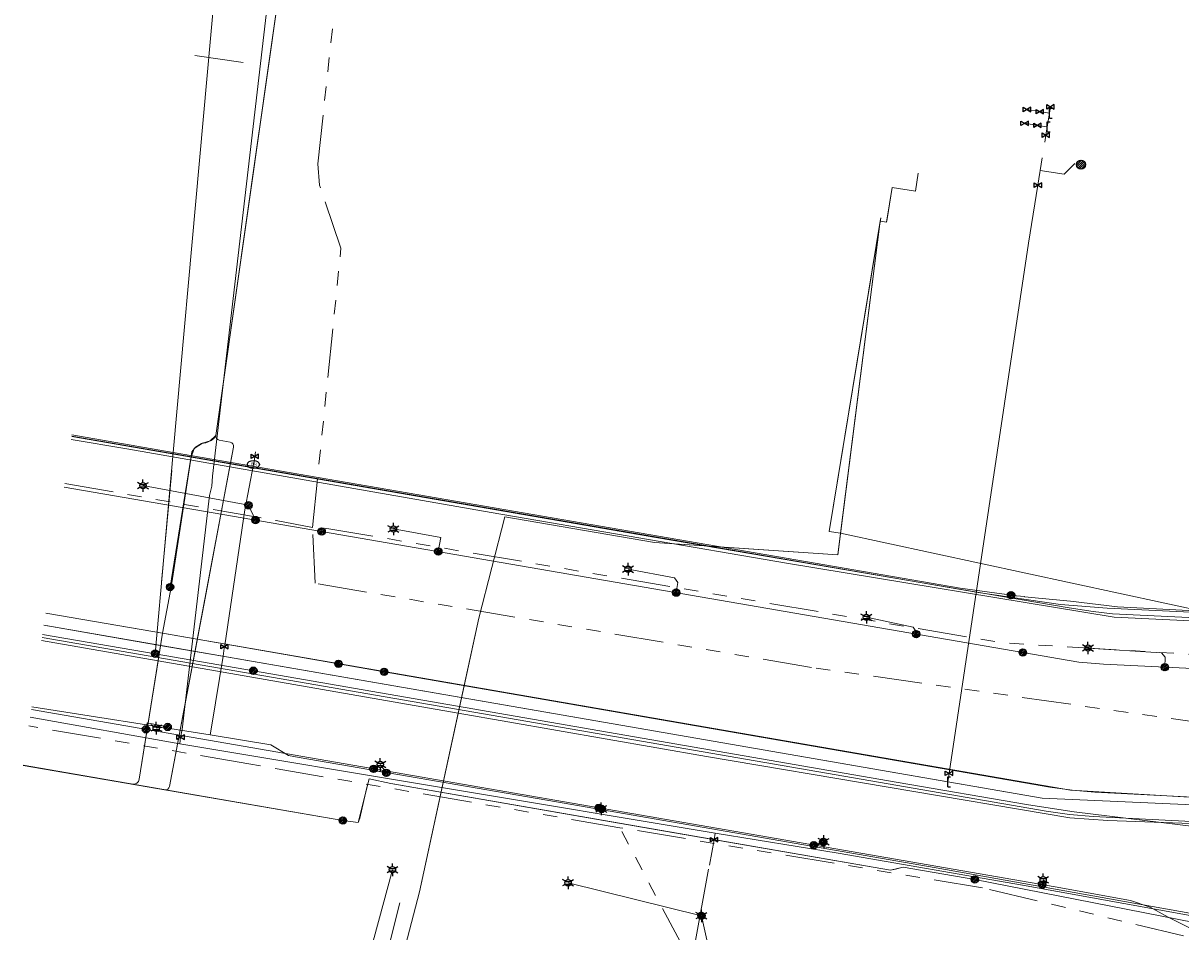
# Model space of a CAD drawing. Header units: metres. Extents: x 197355 to 199157, y 355772 to 356286.
# Tile 237 of 256: x 198553 to 198695, y 356009 to 356121. Entities that reach past the tile are written whole.
import ezdxf
from ezdxf.enums import TextEntityAlignment as Align
from ezdxf.lldxf.tags import DXFTag

# ---------------------------------------------------------------- set-up
doc = ezdxf.new("R2010")
doc.units = ezdxf.units.M
doc.linetypes.add('RI-GWA', pattern=[18.45, 6, -1.8, 1.75, -1.8, 1.75, -1.8, 1.75, -1.8])
for name, color, linetype, lineweight in [('B-WE-KL-DATA_ENEXISNETBEHEERB.V.-G', 90, 'KL-DATA-N', 18), ('B-WE-KL-DATA_HULPSTUK_EUROFIBERNEDERLANDB.V.-S', 98, 'Continuous', 25), ('B-WE-KL-DATA_HULPSTUK_KPNB.V.-S', 90, 'Continuous', 25), ('B-WE-KL-DATA_KABELBUNDEL_KPNB.V.-G', 90, 'Continuous', 18), ('B-WE-KL-DATA_KABELBUNDEL_ZIGGOB.V.-G', 94, 'Continuous', 18), ('B-WE-KL-DATA_TELECOM_EUROFIBERNEDERLANDB.V.-G', 98, 'KL-TELECOM-ALGEMEEN-N', 18), ('B-WE-KL-DATA_TELECOM_TMOBILENETHERLANDSB.V.-G', 128, 'KL-TELECOM-ALGEMEEN-N', 18), ('B-WE-KL-DATA_TELECOM_ZIGGOB.V.-G', 94, 'KL-TELECOM-ALGEMEEN-N', 18), ('B-WE-KL-DATA_ZIGGOB.V.-G', 94, 'KL-DATA-N', 18), ('B-WE-KL-ET_LS_ENEXISNETBEHEERB.V.-G', 190, 'KL-LS-N', 18), ('B-WE-KL-ET_LS_HULPSTUK_ENEXISNETBEHEERB.V.-G', 190, 'Continuous', 18), ('B-WE-KL-ET_LS_HULPSTUK_ENEXISNETBEHEERB.V.-S', 190, 'Continuous', 25), ('B-WE-KL-ET_LS_KABELBUNDEL_ENEXISNETBEHEERB.V.-G', 190, 'KL-BUNDEL-N', 18), ('B-WE-KL-ET_MS_ENEXISNETBEHEERB.V.-G', 130, 'KL-MS-N', 18), ('B-WE-KL-ET_MS_HULPSTUK_MOF_ENEXISNETBEHEERB.V.-S', 130, 'Continuous', 25), ('B-WE-KL-GAS_HD_ENEXISNETBEHEERB.V.-G', 30, 'KL-GAS-HD-N', 18), ('B-WE-KL-GAS_HULPSTUK_ENEXISNETBEHEERB.V.-S', 30, 'Continuous', 25), ('B-WE-KL-GAS_LD_ENEXISNETBEHEERB.V.-G', 50, 'KL-GAS-LD-N', 18), ('B-WE-KL-WATER_HULPSTUK_NVWATERLEIDINGMAATSCHAPPIJLIMBURG-S', 170, 'Continuous', 25), ('B-WE-KL-WATER_TRANSPORTLEIDING_NVWATERLEIDINGMAATSCHAPPIJLIMBURG-G', 170, 'KL-WATER-TR-N', 18), ('B-WE-RI-GWA_GEMEENTEROERMOND-G', 30, 'RI-GWA', 18)]:
    doc.layers.add(name, color=color, linetype=linetype, lineweight=lineweight)
doc.styles.add('NLCS-ISO', font='NLCS-ISO.ttf')
doc.styles.get("Standard").update_dxf_attribs({"font": 'isocp.shx'})
doc.linetypes.add('KL-BUNDEL-N', pattern='A,28,-5,[103,NLCS.SHX,S=1.25,R=0,X=0,Y=0],-5,[103,NLCS.SHX,S=1.25,R=0,X=0,Y=0],-5,[103,NLCS.SHX,S=1.25,R=0,X=0,Y=0],-5,[103,NLCS.SHX,S=1.25,R=0,X=0,Y=0],-5', length=53)
tags = doc.linetypes.add('KL-DATA-N', pattern='A,4,-1,[101,NLCS.SHX,S=0.5,R=0,X=0,Y=0],-1,4,-1,["D",Standard,S=1,R=0,X=-0.25,Y=-0.5],-1.5', length=12.5).pattern_tags.tags
tags[18] = DXFTag(74, 10)
tags = doc.linetypes.add('KL-GAS-HD-N', pattern='A,4,-1,[69,NLCS.SHX,S=0.5,R=0,X=0,Y=0],-1,4,-1,["H",Standard,S=1,R=0,X=0,Y=-0.5],-2', length=13).pattern_tags.tags
tags[18] = DXFTag(74, 10)
tags = doc.linetypes.add('KL-GAS-LD-N', pattern='A,4,-1,[69,NLCS.SHX,S=0.5,R=0,X=0,Y=0],-1,4,-1,["L",Standard,S=1,R=0,X=0.25,Y=-0.5],-2', length=13).pattern_tags.tags
tags[18] = DXFTag(74, 10)
tags = doc.linetypes.add('KL-LS-N', pattern='A,4,-1,[103,NLCS.SHX,S=0.75,R=0,X=0,Y=0],-1,4,-1,["L",Standard,S=1,R=0,X=0,Y=-0.5],-2', length=13).pattern_tags.tags
tags[18] = DXFTag(74, 10)
tags = doc.linetypes.add('KL-MS-N', pattern='A,4,-1,[103,NLCS.SHX,S=0.75,R=0,X=0,Y=0],-1,4,-1,["M",Standard,S=1,R=0,X=0,Y=-0.5],-2', length=13).pattern_tags.tags
tags[18] = DXFTag(74, 10)
doc.linetypes.add('KL-TELECOM-ALGEMEEN-N', pattern='A,7,-1,[101,NLCS.SHX,S=0.5,R=0,X=0,Y=0],-1', length=9)
doc.linetypes.add('KL-WATER-TR-N', pattern='A,7,-0.5,[168,NLCS.SHX,S=0.75,R=0,X=0.75,Y=0],-2,[168,NLCS.SHX,S=0.75,R=0,X=0.75,Y=0],-2', length=11.5)

# ---------------------------------------------------------------- blocks, each defined once
blk = doc.blocks.new('SKL-ET_HULP_MOF-SO')
h = blk.add_hatch()
h.set_pattern_fill('ANSI31', color=256, scale=6, style=0)
h.set_pattern_definition([(45, (-2.25, -126.982), (-0.53033, 0.53033), [])])
edge = h.paths.add_edge_path()
edge.add_arc((0, 0), 2.25, 0, 360)
at = {"linetype": 'Continuous'}
blk.add_circle((0, 0), 2.25, dxfattribs=at)
blk = doc.blocks.new('SKL-WTB_HULP_EINDKAP-SO')
for p, q in [((0, -0.62), (0, 0.62)), ((0, 0.62), (0.35, 0.62)), ((0, -0.62), (0.35, -0.62))]:
    blk.add_line(p, q)
blk = doc.blocks.new('SKL-WTB_HULP_AFSLUITER-SO')
for p, q in [((2.3, 1.37), (-2.3, -1.37)), ((-2.3, 1.37), (2.3, -1.37)), ((2.3, -1.37), (2.3, 1.37))]:
    blk.add_line(p, q)
at = {"ltscale": 0.1}
blk.add_line((-2.3, -1.37), (-2.3, 1.37), dxfattribs=at)
blk = doc.blocks.new('B-SIE-WEG_LICHTMAST-SO')
at = {"ltscale": 0.1}
for p, q in [((-0.33, 0.19), (-0.67, 0.39)), ((0, 0.39), (0, 0.77)), ((0.33, 0.19), (0.67, 0.39)), ((-0.33, -0.19), (-0.67, -0.39)), ((0, -0.39), (0, -0.77)), ((0.33, -0.19), (0.67, -0.39))]:
    blk.add_line(p, q, dxfattribs=at)
at = {"flags": 128}
for points in [[(-0.35, 0.15), (0.35, 0.15)], [(-0.35, -0.15), (0.35, -0.15)]]:
    blk.add_lwpolyline(points, dxfattribs=at)
at = {"ltscale": 0.1}
blk.add_circle((0, 0), 0.386, dxfattribs=at)
at = {"style": 'NLCS-ISO'}
blk.add_attdef('TYPE', text='', height=0.549, dxfattribs=at).set_placement((0, 0.77), align=Align.BOTTOM_CENTER)
blk = doc.blocks.new('SKL-ET_HULP_AANSLUITPUNT-SO')
h = blk.add_hatch()
h.set_pattern_fill('ANSI31', color=256, scale=30, style=0)
h.set_pattern_definition([(45, (-11.25, -634.91), (-2.65165, 2.65165), [])])
edge = h.paths.add_edge_path()
edge.add_arc((0, 0), 11.2, 0, 360)
at = {"linetype": 'Continuous'}
blk.add_circle((0, 0), 11.2, dxfattribs=at)
blk = doc.blocks.new('SIE-WEG_STRAATPOT_BRANDKRAAN-SO')
blk.add_ellipse((0, 0), major_axis=(-0.729, 0), ratio=0.685994)
at = {"style": 'NLCS-ISO'}
blk.add_text('BR', height=0.4, dxfattribs=at).set_placement((-0.3, -0.15))

msp = doc.modelspace()

# ---------------------------------------------------------------- linework, layer by layer
at = {"layer": 'B-WE-KL-DATA_ENEXISNETBEHEERB.V.-G', "flags": 128}
for points in [[(198582.779, 356114.938), (198581.367, 356105.001)], [(198575.219, 356050.969), (198578.186, 356066.694)], [(198569.118, 356044.605), (198577.494, 356043.16)]]:
    msp.add_lwpolyline(points, dxfattribs=at)
at = {"layer": 'B-WE-KL-DATA_KABELBUNDEL_KPNB.V.-G', "flags": 128}
for points in [[(198568.981, 356043.509), (198571.206, 356068.176), (198584.121, 356211.368)], [(198558.781, 356070.318), (198571.206, 356068.176), (198667.718, 356051.535), (198673.108, 356050.795), (198673.117, 356050.793), (198674.57, 356050.618), (198674.579, 356050.617), (198674.59, 356050.615), (198675.582, 356050.501), (198675.594, 356050.5), (198681.219, 356049.943), (198686.998, 356049.244), (198698.092, 356048.691), (198698.096, 356048.691), (198699.698, 356048.608), (198700.468, 356048.563), (198712.511, 356047.87), (198729.938, 356047.198), (198739.413, 356046.699), (198740.047, 356046.666), (198740.096, 356045.7), (198740.104, 356045.543)], [(198558.781, 356070.318), (198571.206, 356068.176), (198667.718, 356051.535), (198673.108, 356050.795), (198673.117, 356050.793), (198673.938, 356050.693)], [(198571.006, 356065.967), (198569.77, 356052.265)], [(198673.938, 356050.693), (198674.57, 356050.618), (198674.579, 356050.617), (198674.59, 356050.615), (198675.582, 356050.501), (198675.594, 356050.5), (198681.219, 356049.943), (198686.998, 356049.244), (198698.092, 356048.691), (198698.096, 356048.691), (198698.527, 356048.669), (198699.152, 356048.639)], [(198555.166, 356045.882), (198568.981, 356043.509)], [(198568.981, 356043.509), (198570.183, 356043.303), (198581.021, 356041.427)], [(198570.183, 356043.303), (198581.021, 356041.427)], [(198581.021, 356041.427), (198620.435, 356034.603), (198659.849, 356027.779), (198676.081, 356024.969), (198681.673, 356024.139), (198698.698, 356022.03), (198699.321, 356021.953), (198701.436, 356021.69), (198721.077, 356019.258), (198736.361, 356017.172), (198740.778, 356016.569)]]:
    msp.add_lwpolyline(points, dxfattribs=at)
at = {"layer": 'B-WE-KL-DATA_KABELBUNDEL_ZIGGOB.V.-G', "flags": 128}
for points in [[(198591.005, 356172.239), (198589.901, 356165.003), (198582.779, 356114.938)], [(198582.779, 356114.938), (198581.367, 356105.001)], [(198581.367, 356105.001), (198576.432, 356070.264), (198576.185, 356069.879), (198575.842, 356069.63), (198575.188, 356069.361), (198574.68, 356069.27), (198573.926, 356068.839), (198573.468, 356068.23), (198573.377, 356067.648)], [(198662.563, 356102.419), (198662.218, 356100.2)], [(198662.218, 356100.2), (198659.344, 356100.646), (198658.682, 356096.401), (198657.892, 356096.53)], [(198657.892, 356096.53), (198651.644, 356058.483), (198653.036, 356058.275)], [(198657.892, 356096.53), (198653.036, 356058.275)], [(198657.957, 356096.925), (198657.892, 356096.53)], [(198558.759, 356070.169), (198573.377, 356067.648)], [(198573.377, 356067.648), (198570.946, 356051.656), (198569.895, 356046.012)], [(198573.377, 356067.648), (198636.975, 356056.683)], [(198606.886, 356039.623), (198608.677, 356047.856), (198611.843, 356060.298), (198630.228, 356057.128), (198636.975, 356056.683)], [(198653.036, 356058.275), (198652.702, 356055.646), (198636.975, 356056.683)], [(198653.036, 356058.275), (198698.49, 356048.473)], [(198698.49, 356048.473), (198685.708, 356049.079), (198679.992, 356049.548), (198669.914, 356051.003), (198636.975, 356056.683)], [(198569.895, 356046.012), (198555.552, 356048.493)], [(198569.895, 356046.012), (198569.353, 356042.642)], [(198606.886, 356039.623), (198569.895, 356046.012)], [(198555.054, 356045.124), (198569.353, 356042.642)], [(198569.353, 356042.642), (198567.017, 356028.132), (198566.916, 356027.859), (198566.719, 356027.647), (198566.457, 356027.53), (198566.171, 356027.524)], [(198569.353, 356042.642), (198606.149, 356036.233)], [(198606.149, 356036.233), (198606.886, 356039.623)], [(198733.965, 356020.486), (198706.937, 356025.274), (198681.209, 356026.787), (198606.886, 356039.623)], [(198594.548, 355988.505), (198594.747, 355988.795), (198601.383, 356014.319), (198606.149, 356036.233)], [(198606.149, 356036.233), (198636.6, 356030.897), (198681.135, 356023.378), (198685.825, 356023.06), (198706.24, 356022.339), (198732.873, 356017.365), (198733.965, 356020.486)], [(198552.793, 356029.838), (198566.171, 356027.524)]]:
    msp.add_lwpolyline(points, dxfattribs=at)
at = {"layer": 'B-WE-KL-DATA_TELECOM_EUROFIBERNEDERLANDB.V.-G', "flags": 128}
for points in [[(198558.699, 356069.763), (198565.5, 356068.6), (198610.2, 356060.8), (198646.4, 356054.6), (198686.6, 356048), (198728.3, 356046), (198737.8, 356045.5), (198740.5, 356046.2), (198755.3, 356045.8), (198774.4, 356042.1), (198777.3, 356042.1), (198779.7, 356042.6), (198781.6, 356043.2), (198782.4, 356043.6), (198783.2, 356043.4), (198784.3, 356042.8), (198785.8, 356041.6), (198787, 356040.1), (198788.5, 356039), (198789.7, 356038.1), (198792.1, 356037.1), (198798.1, 356035.3), (198804.6, 356033.8), (198823.6, 356028.5), (198834.4, 356025.4), (198842.5, 356023.3), (198851.4, 356021.2), (198885.2, 356014.6), (198951.1, 356003.3), (199009, 355993.5), (199018.1, 355992.3), (199020.577, 355992.149)], [(198558.699, 356069.763), (198565.5, 356068.6), (198610.2, 356060.8), (198646.4, 356054.6), (198686.6, 356048), (198728.3, 356046), (198737.8, 356045.5), (198740.5, 356046.2), (198755.3, 356045.8), (198774.4, 356042.1), (198777.3, 356042.1), (198779.7, 356042.6), (198781.6, 356043.2), (198782.4, 356043.6), (198783.2, 356043.4), (198784.3, 356042.8), (198785.8, 356041.6), (198787, 356040.1), (198788.5, 356039), (198789.7, 356038.1), (198792.1, 356037.1), (198798.1, 356035.3), (198804.6, 356033.8), (198823.6, 356028.5), (198834.4, 356025.4), (198842.5, 356023.3), (198851.4, 356021.2), (198885.2, 356014.6), (198951.1, 356003.3), (199009, 355993.5), (199018.1, 355992.3), (199020.577, 355992.149)], [(198785.612, 355983.422), (198780.61, 355983.13), (198778.66, 355981.83), (198777.63, 355980.13), (198777.34, 355979.03), (198772.5, 355979.99), (198760.88, 355981.89), (198747.18, 355984.59), (198747.17, 355985.04), (198748.34, 355992.09), (198748.4, 355995.45), (198746.58, 355999.12), (198744.55, 356001.21), (198740.01, 356002.46), (198696.39, 356010.58), (198669.49, 356015.85), (198660.72, 356017.37), (198659.15, 356017), (198597.9, 356027.61), (198595.23, 356028.17), (198593.88, 356022.81), (198592.01, 356023.07), (198552.791, 356029.824)], [(198592.007, 356023.066), (198552.793, 356029.841)], [(198669.491, 356015.851), (198660.716, 356017.37), (198659.768, 356017.105), (198659.146, 356016.995), (198630.549, 356021.945), (198597.897, 356027.608), (198595.229, 356028.166), (198594.906, 356026.968), (198594.064, 356023.375), (198593.883, 356022.812), (198592.007, 356023.066)], [(198748.339, 355992.094), (198748.402, 355995.448), (198746.577, 355999.123), (198744.551, 356001.207), (198740.01, 356002.46), (198735.387, 356003.354), (198696.389, 356010.581), (198669.491, 356015.851)]]:
    msp.add_lwpolyline(points, dxfattribs=at)
at = {"layer": 'B-WE-KL-DATA_TELECOM_TMOBILENETHERLANDSB.V.-G', "flags": 128}
msp.add_lwpolyline([(198558.751, 356070.116), (198630.396, 356057.758), (198681.084, 356049.152), (198683.993, 356048.667), (198686.398, 356048.383), (198712.747, 356047.126), (198729.794, 356046.314), (198741.156, 356045.772), (198740.966, 356041.838), (198738.726, 356028.851), (198736.718, 356017.206), (198736.74, 356016.62), (198736.907, 356015.958), (198734.965, 356004.064), (198734.236, 356003.407), (198733.92, 356001.563), (198733.839, 356001.103), (198733.729, 356000.643), (198733.62, 356000.193), (198733.49, 355999.743), (198733.339, 355999.303), (198733.179, 355998.863), (198732.999, 355998.433), (198732.81, 355998.013), (198732.609, 355997.593), (198731.554, 355995.576), (198729.387, 355992.154), (198725.909, 355987.855), (198724.857, 355985.211), (198723.654, 355980.547), (198721.601, 355972.592), (198721.819, 355972.235), (198722.52, 355972.074), (198723.097, 355971.941), (198723.418, 355971.575), (198723.548, 355970.167), (198724.189, 355963.287), (198724.363, 355961.417), (198728.183, 355958.801), (198728.237, 355958.75), (198728.427, 355958.567), (198728.66, 355958.325), (198728.87, 355958.067), (198729.083, 355957.806), (198729.281, 355957.533), (198729.461, 355957.257), (198729.633, 355956.971), (198729.793, 355956.679), (198729.935, 355956.375), (198730.071, 355956.067), (198730.194, 355955.753), (198730.297, 355955.446), (198730.382, 355955.123), (198730.457, 355954.801), (198730.526, 355954.462), (198730.574, 355954.138), (198730.611, 355953.806), (198730.63, 355953.473), (198730.64, 355953.14), (198730.631, 355952.813), (198730.602, 355952.48), (198730.563, 355952.141), (198730.516, 355951.809), (198730.45, 355951.49), (198730.362, 355951.15), (198730.35, 355951.034), (198730.374, 355950.435), (198730.674, 355949.919), (198730.711, 355949.866), (198731.086, 355949.409), (198731.303, 355949.146), (198731.846, 355948.396), (198732.4, 355947.466), (198732.892, 355946.502), (198733.07, 355946.087), (198733.237, 355945.667), (198733.392, 355945.248), (198733.527, 355944.836), (198733.644, 355944.396), (198733.761, 355943.968), (198733.848, 355943.531), (198733.935, 355943.094), (198733.993, 355942.658), (198734.007, 355942.556), (198734.052, 355942.206), (198734.091, 355941.774), (198734.11, 355941.327), (198734.12, 355940.88), (198734.11, 355940.433), (198734.091, 355939.996), (198734.052, 355939.549), (198734.003, 355939.098), (198733.945, 355938.662), (198733.866, 355938.22), (198733.311, 355935.432), (198733.088, 355934.311), (198735.194, 355932), (198735.44, 355931.696), (198735.679, 355931.351), (198735.898, 355930.982), (198736.065, 355930.648), (198736.224, 355930.27), (198736.388, 355929.771), (198736.506, 355929.263), (198736.587, 355928.61), (198736.673, 355927.251), (198736.931, 355921.56), (198736.993, 355920.055), (198736.999, 355919.034), (198736.981, 355918.169), (198736.941, 355917.282), (198736.874, 355916.348), (198736.753, 355915.159), (198736.651, 355914.372), (198735.937, 355910.434), (198725.623, 355854.191), (198724.241, 355847.072)], dxfattribs=at)
at = {"layer": 'B-WE-KL-DATA_TELECOM_ZIGGOB.V.-G', "flags": 128}
for points in [[(198598.604, 356223.721), (198596.758, 356210.073), (198595.605, 356202.3), (198595.461, 356202.045), (198595.164, 356201.899), (198594.925, 356201.887), (198594.74, 356201.968), (198594.527, 356202.299), (198594.576, 356202.711), (198594.475, 356203.018), (198594.313, 356203.166), (198593.993, 356203.239), (198593.782, 356203.178), (198593.556, 356202.945), (198593.382, 356202.048), (198593.449, 356201.68), (198593.572, 356201.519), (198594.979, 356200.085), (198595.124, 356199.749), (198595.157, 356199.412), (198592.811, 356184.1), (198589.901, 356165.003), (198582.779, 356114.938), (198576.432, 356070.264), (198576.185, 356069.879), (198575.842, 356069.63), (198575.188, 356069.361), (198574.68, 356069.27), (198573.926, 356068.839), (198573.468, 356068.23), (198573.377, 356067.648), (198570.946, 356051.656), (198569.895, 356046.012), (198567.017, 356028.132), (198566.916, 356027.859), (198566.719, 356027.647), (198566.457, 356027.53), (198566.171, 356027.524), (198552.793, 356029.838)], [(198662.563, 356102.419), (198662.218, 356100.2)], [(198595.791, 355987.992), (198594.434, 355988.338), (198594.747, 355988.795), (198601.383, 356014.319), (198608.677, 356047.856), (198611.843, 356060.298), (198630.228, 356057.128), (198652.702, 356055.646), (198657.892, 356096.53), (198658.682, 356096.401), (198658.745, 356096.791), (198659.344, 356100.646), (198662.218, 356100.2)], [(198858.822, 355885.272), (198864.606, 355886.152), (198865.179, 355886.116), (198865.504, 355886.239), (198865.783, 355886.597), (198866.666, 355889.657), (198866.962, 355889.962), (198867.236, 355890.05), (198867.523, 355890.027), (198878.33, 355887.008), (198878.784, 355887.013), (198879.158, 355887.26), (198879.3, 355887.522), (198884.082, 355903.134), (198888.249, 355918.721), (198903.993, 355973.419), (198906.626, 355984.633), (198907.424, 355988.08), (198877.63, 355993.221), (198788.407, 356010.184), (198733.965, 356020.486), (198706.937, 356025.274), (198681.209, 356026.787), (198569.895, 356046.012), (198555.552, 356048.493)]]:
    msp.add_lwpolyline(points, dxfattribs=at)
at = {"layer": 'B-WE-KL-DATA_ZIGGOB.V.-G', "flags": 128}
for points in [[(198657.957, 356096.925), (198651.644, 356058.483), (198653.036, 356058.275), (198698.49, 356048.473), (198712.504, 356047.457), (198727.644, 356046.801)], [(198558.759, 356070.169), (198669.914, 356051.003), (198679.992, 356049.548), (198685.708, 356049.079), (198698.49, 356048.473), (198712.504, 356047.457), (198727.344, 356046.814), (198727.469, 356046.653), (198727.635, 356046.589), (198727.805, 356046.638), (198727.944, 356046.788), (198741.137, 356046.216), (198746.277, 356049.362), (198746.697, 356049.488), (198747.123, 356049.417), (198750.551, 356047.984), (198760.295, 356046.079), (198770.408, 356044.997), (198776.919, 356043.958), (198779.134, 356044.186), (198785.181, 356043.152), (198785.707, 356041.74), (198786.31, 356040.653), (198787.471, 356039.205), (198788.399, 356038.385), (198789.193, 356037.839), (198790.041, 356037.379), (198790.278, 356037.271), (198790.517, 356037.169), (198793.962, 356036.115), (198802.821, 356033.85), (198839.789, 356023.097), (198845.892, 356021.487), (198852.269, 356019.995), (198858.917, 356018.621), (198935.941, 356005.42), (198936.196, 356005.145), (198936.533, 356005.318), (198949.189, 356003.148), (198981.015, 355998.008), (198993.662, 355995.533), (199002.825, 355993.845), (199010.711, 355992.79), (199016.975, 355992.14), (199020.533, 355991.878)], [(198558.759, 356070.169), (198669.914, 356051.003), (198679.992, 356049.548), (198685.708, 356049.079), (198698.49, 356048.473), (198712.504, 356047.457), (198727.644, 356046.801)], [(198558.759, 356070.169), (198669.914, 356051.003), (198679.992, 356049.548), (198685.708, 356049.079), (198698.49, 356048.473), (198712.504, 356047.457), (198727.344, 356046.814), (198727.469, 356046.653), (198727.635, 356046.589), (198727.805, 356046.638), (198727.944, 356046.788), (198741.137, 356046.216), (198746.277, 356049.362), (198746.697, 356049.488), (198747.123, 356049.417), (198750.551, 356047.984), (198760.295, 356046.079), (198770.408, 356044.997), (198776.919, 356043.958), (198779.134, 356044.186), (198785.181, 356043.152), (198785.707, 356041.74), (198786.31, 356040.653), (198787.471, 356039.205), (198788.399, 356038.385), (198789.193, 356037.839), (198790.041, 356037.379), (198790.278, 356037.271), (198790.517, 356037.169), (198793.962, 356036.115), (198802.821, 356033.85), (198839.789, 356023.097), (198845.892, 356021.487), (198852.269, 356019.995), (198858.917, 356018.621), (198935.941, 356005.42), (198936.196, 356005.145), (198936.533, 356005.318), (198949.189, 356003.148), (198981.015, 355998.008), (198993.662, 355995.533), (199002.825, 355993.845), (199010.711, 355992.79), (199016.975, 355992.14), (199020.533, 355991.878)], [(198558.759, 356070.169), (198669.914, 356051.003), (198679.992, 356049.548), (198685.708, 356049.079), (198698.49, 356048.473), (198712.504, 356047.457), (198727.344, 356046.814), (198727.469, 356046.653), (198727.635, 356046.589), (198727.805, 356046.638), (198727.944, 356046.788), (198741.137, 356046.216), (198746.277, 356049.362), (198746.697, 356049.488), (198747.123, 356049.417), (198750.551, 356047.984), (198760.295, 356046.079), (198770.408, 356044.997), (198776.919, 356043.958), (198779.134, 356044.186), (198785.181, 356043.152), (198785.707, 356041.74), (198786.31, 356040.653), (198787.471, 356039.205), (198788.399, 356038.385), (198789.193, 356037.839), (198790.041, 356037.379), (198790.049, 356037.148), (198790.203, 356037.022), (198790.388, 356037.035), (198790.517, 356037.169), (198793.962, 356036.115), (198802.821, 356033.85), (198839.789, 356023.097), (198845.892, 356021.487), (198852.269, 356019.995), (198858.917, 356018.621), (198935.941, 356005.42), (198936.196, 356005.145), (198936.533, 356005.318), (198949.189, 356003.148), (198981.015, 355998.008), (198993.662, 355995.533), (199002.825, 355993.845), (199010.711, 355992.79), (199016.975, 355992.14), (199020.533, 355991.878)], [(198555.054, 356045.124), (198569.353, 356042.642), (198606.149, 356036.233), (198636.6, 356030.897), (198681.135, 356023.378), (198685.825, 356023.06), (198706.24, 356022.339), (198732.873, 356017.365), (198737.054, 356029.31), (198739.5, 356041.905), (198740.583, 356045.877), (198746.836, 356049.705), (198785.181, 356043.152), (198785.707, 356041.74), (198786.31, 356040.653), (198787.471, 356039.205), (198788.399, 356038.385), (198789.193, 356037.839), (198790.041, 356037.379), (198790.049, 356037.148), (198790.203, 356037.022), (198790.388, 356037.035), (198790.517, 356037.169), (198793.962, 356036.115), (198792.937, 356032.25), (198788.464, 356011.243), (198788.407, 356010.184), (198788.679, 356009.234), (198789.237, 356008.403), (198790.029, 356007.77), (198790.979, 356007.394), (198806.564, 356003.767), (198831.839, 355998.084), (198838.155, 355996.495), (198865.204, 355991.61), (198914.51, 355983.305), (198963.748, 355974.608), (199013.129, 355967.104), (199016.497, 355967.145)], [(198555.054, 356045.124), (198569.353, 356042.642), (198606.149, 356036.233), (198636.6, 356030.897), (198681.135, 356023.378), (198685.825, 356023.06), (198706.24, 356022.339), (198732.873, 356017.365), (198737.054, 356029.31), (198739.5, 356041.905), (198740.583, 356045.877), (198746.836, 356049.705), (198785.181, 356043.152), (198785.707, 356041.74), (198786.31, 356040.653), (198787.471, 356039.205), (198788.399, 356038.385), (198789.193, 356037.839), (198790.041, 356037.379), (198790.049, 356037.148), (198790.203, 356037.022), (198790.388, 356037.035), (198790.517, 356037.169), (198793.962, 356036.115), (198792.937, 356032.25), (198788.464, 356011.243), (198788.407, 356010.184), (198788.679, 356009.234), (198789.237, 356008.403), (198790.029, 356007.77), (198790.979, 356007.394), (198806.564, 356003.767), (198831.839, 355998.084), (198838.155, 355996.495), (198865.204, 355991.61), (198914.51, 355983.305), (198963.748, 355974.608), (199013.129, 355967.104), (199016.497, 355967.145)], [(198555.054, 356045.124), (198569.353, 356042.642), (198606.149, 356036.233), (198636.6, 356030.897), (198681.135, 356023.378), (198685.825, 356023.06), (198706.24, 356022.339), (198732.873, 356017.365), (198737.054, 356029.31), (198739.5, 356041.905), (198740.583, 356045.877), (198746.836, 356049.705), (198785.181, 356043.152), (198785.707, 356041.74), (198786.31, 356040.653), (198787.471, 356039.205), (198788.399, 356038.385), (198789.193, 356037.839), (198790.041, 356037.379), (198790.049, 356037.148), (198790.203, 356037.022), (198790.388, 356037.035), (198790.517, 356037.169), (198793.962, 356036.115), (198792.937, 356032.25), (198788.464, 356011.243), (198788.407, 356010.184), (198788.679, 356009.234), (198789.237, 356008.403), (198790.029, 356007.77), (198790.979, 356007.394), (198806.564, 356003.767), (198831.839, 355998.084), (198838.155, 355996.495), (198865.204, 355991.61), (198914.51, 355983.305), (198963.748, 355974.608), (199013.129, 355967.104), (199016.497, 355967.145)], [(199016.497, 355967.145), (199013.129, 355967.104), (198963.748, 355974.608), (198914.51, 355983.305), (198865.204, 355991.61), (198838.155, 355996.495), (198831.839, 355998.084), (198806.564, 356003.767), (198790.979, 356007.394), (198790.029, 356007.77), (198789.237, 356008.403), (198788.679, 356009.234), (198788.407, 356010.184), (198788.464, 356011.243), (198792.937, 356032.25), (198793.962, 356036.115), (198790.517, 356037.169), (198790.388, 356037.035), (198790.203, 356037.022), (198790.049, 356037.148), (198790.041, 356037.379), (198789.193, 356037.839), (198788.399, 356038.385), (198787.471, 356039.205), (198786.31, 356040.653), (198785.707, 356041.74), (198785.181, 356043.152), (198746.836, 356049.705), (198740.583, 356045.877), (198739.5, 356041.905), (198737.054, 356029.31), (198732.873, 356017.365), (198706.24, 356022.339), (198685.825, 356023.06), (198681.135, 356023.378), (198636.6, 356030.897), (198606.149, 356036.233), (198569.353, 356042.642), (198555.054, 356045.124)], [(198555.054, 356045.124), (198569.353, 356042.642), (198606.149, 356036.233), (198636.6, 356030.897), (198681.135, 356023.378), (198685.825, 356023.06), (198706.24, 356022.339), (198732.873, 356017.365), (198737.054, 356029.31), (198739.5, 356041.905), (198740.583, 356045.877), (198746.836, 356049.705), (198785.181, 356043.152), (198785.707, 356041.74), (198786.31, 356040.653), (198787.471, 356039.205), (198788.399, 356038.385), (198789.193, 356037.839), (198790.041, 356037.379), (198790.049, 356037.148), (198790.203, 356037.022), (198790.388, 356037.035), (198790.517, 356037.169), (198793.962, 356036.115), (198792.937, 356032.25), (198788.464, 356011.243), (198788.407, 356010.184), (198788.679, 356009.234), (198789.237, 356008.403), (198790.029, 356007.77), (198790.979, 356007.394), (198806.564, 356003.767), (198831.839, 355998.084), (198838.155, 355996.495), (198865.204, 355991.61), (198914.51, 355983.305), (198963.748, 355974.608), (199013.129, 355967.104), (199016.497, 355967.145)], [(198594.747, 355988.795), (198601.383, 356014.319), (198608.677, 356047.856)]]:
    msp.add_lwpolyline(points, dxfattribs=at)
at = {"layer": 'B-WE-KL-ET_LS_ENEXISNETBEHEERB.V.-G', "flags": 128}
for points in [[(198595.507, 356201.735), (198592.811, 356184.1), (198589.77, 356164.136), (198576.432, 356070.264), (198575.714, 356069.616), (198574.797, 356069.307), (198573.743, 356068.651), (198573.349, 356067.474), (198570.807, 356051.678)], [(198681.769, 356103.574), (198680.458, 356102.263), (198677.522, 356102.733)], [(198589.393, 356058.491), (198557.836, 356063.933)], [(198580.428, 356061.698), (198567.476, 356064.105)], [(198581.28, 356059.89), (198580.428, 356061.698)], [(198603.702, 356056.024), (198604, 356057.754), (198598.201, 356058.794)], [(198675.381, 356043.663), (198589.393, 356058.491)], [(198632.872, 356050.994), (198633.085, 356052.232), (198632.678, 356052.816), (198626.966, 356053.869)], [(198784.39, 356044.068), (198756.829, 356048.837), (198755.929, 356048.646), (198755.433, 356047.872), (198754.544, 356042.732), (198754, 356041.713), (198753.047, 356041.06), (198750.177, 356040.265), (198748.732, 356039.878), (198747.241, 356039.765), (198738.378, 356039.656), (198685.27, 356042.213), (198738.378, 356039.656), (198685.27, 356042.213), (198682.245, 356042.478), (198675.381, 356043.663)], [(198662.31, 356045.917), (198662.343, 356046.144), (198661.927, 356046.744), (198656.204, 356047.969)], [(198692.791, 356041.851), (198692.85, 356043.079), (198692.375, 356043.611), (198683.372, 356044.207)], [(198717.453, 356004.68), (198704.054, 356007.108), (198698.409, 356008.604), (198693.19, 356011.226), (198690.979, 356012.447), (198688.585, 356013.254), (198679.365, 356014.925), (198553.804, 356036.675)], [(198567.859, 356034.24), (198567.995, 356035.028), (198570.51, 356034.53)], [(198570.51, 356034.53), (198569.11, 356034.39)], [(198595.771, 356029.405), (198595.737, 356029.208), (198597.33, 356028.9)], [(198597.33, 356028.9), (198596.59, 356029.94)], [(198623.408, 356024.618), (198623.408, 356024.418), (198623.73, 356024.48)], [(198623.73, 356024.48), (198623.69, 356024.5)], [(198649.766, 356020.052), (198650.91, 356020.44)], [(198650.91, 356020.44), (198650.97, 356020.49)], [(198590.177, 355989.926), (198590.72, 355990.539), (198593.474, 356000), (198598.081, 356017.035)], [(198635.966, 356011.396), (198619.622, 356015.436)], [(198677.766, 356015.202), (198677.866, 356015.169), (198677.971, 356015.166), (198678.182, 356015.272), (198678.28, 356015.486), (198677.875, 356015.8)], [(198636.868, 356007.335), (198635.966, 356011.396)]]:
    msp.add_lwpolyline(points, dxfattribs=at)
at = {"layer": 'B-WE-KL-ET_LS_HULPSTUK_ENEXISNETBEHEERB.V.-G', "flags": 128}
for points in [[(198573.833, 356116.838), (198579.77, 356115.949)], [(198581.366, 356105), (198582.778, 356114.937)], [(198573.349, 356067.474), (198570.807, 356051.678)]]:
    msp.add_lwpolyline(points, dxfattribs=at)
at = {"layer": 'B-WE-KL-ET_LS_KABELBUNDEL_ENEXISNETBEHEERB.V.-G', "flags": 128}
for points in [[(198591.004, 356172.238), (198589.77, 356164.136), (198582.778, 356114.937)], [(198573.833, 356116.838), (198579.77, 356115.949)], [(198582.778, 356114.937), (198581.366, 356105)], [(198581.366, 356105), (198576.432, 356070.264), (198575.714, 356069.616), (198574.797, 356069.307), (198573.743, 356068.651), (198573.349, 356067.474)], [(198573.349, 356067.474), (198570.807, 356051.678)], [(198589.393, 356058.491), (198557.836, 356063.933)], [(198675.381, 356043.663), (198589.393, 356058.491)], [(198756.829, 356048.837), (198755.929, 356048.646), (198755.433, 356047.872), (198754.544, 356042.732), (198754, 356041.713), (198753.047, 356041.06), (198750.177, 356040.265), (198748.732, 356039.878), (198747.241, 356039.765), (198738.378, 356039.656), (198685.27, 356042.213), (198682.245, 356042.478), (198675.381, 356043.663)], [(198717.453, 356004.68), (198704.054, 356007.108), (198698.409, 356008.604), (198693.19, 356011.226), (198690.979, 356012.447), (198688.585, 356013.254), (198679.365, 356014.925), (198553.804, 356036.675)]]:
    msp.add_lwpolyline(points, dxfattribs=at)
at = {"layer": 'B-WE-KL-ET_MS_ENEXISNETBEHEERB.V.-G', "flags": 128}
for points in [[(198590.161, 356166.707), (198589.769, 356164.135), (198576.432, 356070.264), (198576.436, 356070.068), (198576.515, 356069.888), (198576.656, 356069.752), (198576.838, 356069.679), (198578.192, 356069.423), (198578.373, 356069.35), (198578.512, 356069.214), (198578.588, 356069.034), (198578.59, 356068.839), (198570.744, 356027.246), (198570.671, 356027.064), (198570.534, 356026.922), (198570.354, 356026.844), (198570.158, 356026.839), (198552.794, 356029.847)], [(198582.779, 356114.938), (198589.769, 356164.135), (198590.161, 356166.707)], [(198581.367, 356105.001), (198582.779, 356114.938)], [(198581.367, 356105.001), (198576.432, 356070.264), (198576.436, 356070.068), (198576.515, 356069.888), (198576.656, 356069.752), (198576.838, 356069.679), (198578.192, 356069.423), (198578.373, 356069.35), (198578.512, 356069.214), (198578.588, 356069.034), (198578.59, 356068.839), (198578.186, 356066.694)], [(198578.186, 356066.694), (198575.219, 356050.969)], [(198552.794, 356029.847), (198570.158, 356026.839), (198570.354, 356026.844), (198570.534, 356026.922), (198570.671, 356027.064), (198570.744, 356027.246), (198575.219, 356050.969)], [(198555.552, 356048.493), (198570.365, 356045.93), (198585.633, 356043.274), (198591.451, 356042.267)], [(198555.552, 356048.493), (198570.365, 356045.93), (198585.633, 356043.274), (198591.451, 356042.267)], [(198555.33, 356046.993), (198569.118, 356044.605)], [(198555.33, 356046.993), (198569.118, 356044.605)], [(198555.112, 356045.514), (198678.244, 356024.194), (198681.116, 356023.785), (198684.008, 356023.552), (198703.32, 356022.581), (198706.329, 356022.333), (198709.315, 356021.895), (198711.704, 356021.466)], [(198555.112, 356045.514), (198678.244, 356024.194), (198681.116, 356023.785), (198684.008, 356023.552), (198703.32, 356022.581), (198706.329, 356022.333), (198709.315, 356021.895), (198711.704, 356021.466)], [(198555.112, 356045.514), (198678.244, 356024.194), (198681.116, 356023.785), (198684.008, 356023.552), (198703.32, 356022.581), (198706.329, 356022.333), (198709.315, 356021.895), (198741.198, 356016.162), (198746.209, 356016.726), (198750.707, 356019.007), (198751.682, 356019.383), (198752.708, 356019.322), (198782.441, 356014.215), (198793.598, 356012.13), (198798.988, 356006.26), (198814.324, 356002.963), (198838.484, 355998.196), (198848.75, 355996.356), (198854.212, 355995.841), (198870.756, 355992.987), (198916.01, 355985.107), (198921.778, 355983.841), (198922.944, 355982.358), (198975.071, 355973.467)], [(198555.112, 356045.514), (198678.244, 356024.194), (198681.116, 356023.785), (198684.008, 356023.552), (198703.32, 356022.581), (198706.329, 356022.333), (198709.315, 356021.895), (198741.198, 356016.162), (198746.209, 356016.726), (198750.707, 356019.007), (198751.682, 356019.383), (198752.708, 356019.322), (198782.441, 356014.215), (198793.598, 356012.13), (198798.988, 356006.26), (198814.324, 356002.963), (198838.484, 355998.196), (198848.75, 355996.356), (198854.212, 355995.841), (198870.756, 355992.987), (198916.01, 355985.107), (198921.778, 355983.841), (198922.944, 355982.358), (198933.792, 355980.508)], [(198555.112, 356045.514), (198678.244, 356024.194), (198681.116, 356023.785), (198684.008, 356023.552), (198703.32, 356022.581), (198706.329, 356022.333), (198709.315, 356021.895), (198741.198, 356016.162), (198746.209, 356016.726), (198750.707, 356019.007), (198751.682, 356019.383), (198752.708, 356019.322), (198782.441, 356014.215), (198793.598, 356012.13), (198798.988, 356006.26), (198814.324, 356002.963), (198838.502, 355998.193)], [(198555.112, 356045.514), (198678.244, 356024.194), (198681.116, 356023.785), (198684.008, 356023.552), (198703.32, 356022.581), (198706.329, 356022.333), (198709.315, 356021.895), (198741.198, 356016.162), (198746.209, 356016.726), (198750.707, 356019.007), (198751.682, 356019.383), (198752.708, 356019.322), (198782.441, 356014.215), (198793.598, 356012.13), (198798.988, 356006.26), (198814.324, 356002.963), (198838.484, 355998.196), (198848.75, 355996.356), (198854.212, 355995.841), (198870.756, 355992.987), (198916.01, 355985.107), (198921.778, 355983.841), (198922.944, 355982.358), (198975.56, 355973.384), (198993.573, 355970.165)], [(198555.112, 356045.514), (198678.244, 356024.194), (198681.116, 356023.785), (198684.008, 356023.552), (198703.32, 356022.581), (198706.329, 356022.333), (198709.315, 356021.895), (198741.198, 356016.162), (198746.209, 356016.726), (198750.707, 356019.007), (198751.682, 356019.383), (198752.708, 356019.322), (198782.441, 356014.215), (198793.598, 356012.13), (198798.988, 356006.26), (198814.324, 356002.963), (198838.484, 355998.196), (198848.75, 355996.356), (198854.212, 355995.841), (198869.487, 355993.206)], [(198555.112, 356045.514), (198678.244, 356024.194), (198681.116, 356023.785), (198684.008, 356023.552), (198703.32, 356022.581), (198706.329, 356022.333), (198709.315, 356021.895), (198741.198, 356016.162), (198746.209, 356016.726), (198750.707, 356019.007), (198751.682, 356019.383), (198752.708, 356019.322), (198782.441, 356014.215), (198793.598, 356012.13), (198798.988, 356006.26), (198814.324, 356002.963), (198838.484, 355998.196), (198848.75, 355996.356), (198854.212, 355995.841), (198870.756, 355992.987), (198916.01, 355985.107), (198921.778, 355983.841), (198922.944, 355982.358), (198975.56, 355973.384), (198993.573, 355970.165), (199005.054, 355969.123), (199016.538, 355967.397)], [(198569.118, 356044.605), (198577.494, 356043.16)], [(198775.16, 356011.867), (198770.238, 356013.004), (198750.551, 356016.544), (198735.857, 356019.256), (198706.397, 356024.553), (198677.753, 356025.801), (198577.494, 356043.16), (198569.118, 356044.605)], [(198750.551, 356016.544), (198735.857, 356019.256), (198706.397, 356024.553), (198677.753, 356025.801), (198577.494, 356043.16)], [(198591.451, 356042.267), (198597.067, 356041.295)], [(198591.451, 356042.267), (198597.067, 356041.295)], [(198597.067, 356041.295), (198678.711, 356027.158), (198681.448, 356026.768), (198684.204, 356026.546), (198703.519, 356025.575), (198706.67, 356025.315), (198709.798, 356024.856), (198731.795, 356020.901), (198748.347, 356017.58)], [(198597.067, 356041.295), (198678.711, 356027.158), (198681.448, 356026.768), (198684.204, 356026.546), (198703.519, 356025.575), (198706.67, 356025.315), (198709.798, 356024.856), (198731.795, 356020.901), (198748.347, 356017.58), (198777.872, 356012.27), (198789.793, 356009.961), (198789.932, 356009.976), (198790.073, 356010.013), (198790.348, 356010.147), (198790.57, 356010.221), (198790.804, 356010.221)]]:
    msp.add_lwpolyline(points, dxfattribs=at)
at = {"layer": 'B-WE-KL-GAS_HD_ENEXISNETBEHEERB.V.-G', "flags": 128}
for points in [[(198677.235, 356100.938), (198677.768, 356104.26)], [(198666.332, 356028.855), (198676.096, 356093.838), (198677.235, 356100.938)], [(198666.173, 356027.806), (198555.331, 356046.998)], [(198666.173, 356027.806), (198666.332, 356028.855)], [(198779.825, 356010.842), (198778.45, 356011.107), (198771.306, 356012.883), (198770.214, 356013.077), (198706.397, 356024.553), (198677.753, 356025.801), (198666.173, 356027.806)]]:
    msp.add_lwpolyline(points, dxfattribs=at)
at = {"layer": 'B-WE-KL-GAS_LD_ENEXISNETBEHEERB.V.-G', "flags": 128}
for points in [[(198677.465, 356109.939), (198675.885, 356110.197)], [(198678.649, 356109.746), (198677.465, 356109.939)], [(198678.649, 356109.746), (198678.779, 356110.535)], [(198677.19, 356108.261), (198675.611, 356108.519)], [(198678.373, 356108.067), (198678.649, 356109.746)], [(198677.19, 356108.261), (198678.373, 356108.067)], [(198678.068, 356106.202), (198678.208, 356107.058)], [(198678.208, 356107.058), (198678.373, 356108.067)]]:
    msp.add_lwpolyline(points, dxfattribs=at)
at = {"layer": 'B-WE-KL-WATER_TRANSPORTLEIDING_NVWATERLEIDINGMAATSCHAPPIJLIMBURG-G', "flags": 128}
for points in [[(198586.478, 356155.232), (198575.998, 356065.259), (198575.935, 356064.048), (198575.633, 356062.897), (198573.101, 356041.189), (198572.292, 356034.236), (198572.104, 356033.277)], [(198575.737, 356033.563), (198575.931, 356034.747), (198577.319, 356043.215), (198577.441, 356044.201), (198577.483, 356044.382), (198577.525, 356044.562), (198579.981, 356061.158), (198581.028, 356066.694), (198581.107, 356067.073), (198581.2, 356067.693), (198581.285, 356068.259)], [(198575.737, 356033.563), (198553.853, 356037.007)], [(198572.011, 356032.482), (198553.666, 356035.74)], [(198572.104, 356033.277), (198572.011, 356032.482)], [(198724.518, 356006.298), (198723.93, 356006.42), (198723.609, 356006.487), (198699.731, 356011.012), (198664.739, 356017.276), (198617.003, 356025.567), (198586.654, 356030.791), (198585.351, 356031.023), (198583.182, 356032.355), (198575.737, 356033.563)], [(198572.011, 356032.482), (198637.667, 356021.499)], [(198637.521, 356020.712), (198636.943, 356017.595)], [(198637.667, 356021.499), (198637.521, 356020.712)], [(198727.524, 355998.845), (198726.817, 355999.22), (198707.134, 356009.355), (198696.37, 356011.36), (198675.34, 356015.125), (198652.723, 356019.046), (198637.667, 356021.499)], [(198635.146, 356007.896), (198636.852, 356017.103)]]:
    msp.add_lwpolyline(points, dxfattribs=at)
at = {"layer": 'B-WE-RI-GWA_GEMEENTEROERMOND-G', "flags": 128}
for points in [[(198588.922, 356103.543), (198595.714, 356166.167)], [(198589.148, 356100.911), (198588.922, 356103.543)], [(198591.766, 356093.209), (198589.148, 356100.911)], [(198588.277, 356058.989), (198591.766, 356093.209)], [(198557.902, 356064.38), (198583.833, 356059.823)], [(198583.833, 356059.823), (198588.277, 356058.989)], [(198588.584, 356052.139), (198588.277, 356058.989)], [(198589.777, 356058.913), (198672.907, 356044.836), (198720, 356042), (198763.67, 356033.63)], [(198649.473, 356041.836), (198588.584, 356052.139)], [(198717.789, 356032.11), (198649.473, 356041.836)], [(198580.466, 356030.01), (198553.505, 356034.652)], [(198625.959, 356022.181), (198580.466, 356030.01)], [(198634, 356007), (198625.959, 356022.181)], [(198670.437, 356014.822), (198625.959, 356022.181)], [(198713.037, 356004.658), (198670.437, 356014.822)], [(198598.974, 356012.96), (198591.357, 355982.709)]]:
    msp.add_lwpolyline(points, dxfattribs=at)

# ---------------------------------------------------------------- block references
at = {"layer": 'B-WE-KL-DATA_HULPSTUK_EUROFIBERNEDERLANDB.V.-S', "xscale": 0.2, "yscale": 0.2, "zscale": 0.2}
for p in [(198592.007, 356023.066), (198669.491, 356015.851)]:
    msp.add_blockref('SKL-ET_HULP_MOF-SO', p, dxfattribs=at)
at = {"layer": 'B-WE-KL-DATA_HULPSTUK_KPNB.V.-S', "xscale": 0.2, "yscale": 0.2, "zscale": 0.2}
for p in [(198673.938, 356050.693), (198673.938, 356050.693), (198568.981, 356043.509), (198568.981, 356043.509), (198568.981, 356043.509), (198581.021, 356041.427), (198581.021, 356041.427)]:
    msp.add_blockref('SKL-ET_HULP_MOF-SO', p, dxfattribs=at)
at = {"layer": 'B-WE-KL-ET_LS_HULPSTUK_ENEXISNETBEHEERB.V.-S'}
for name, p, xscale, yscale, zscale in [('SKL-ET_HULP_AANSLUITPUNT-SO', (198682.508, 356103.447), 0.05, 0.05, 0.05), ('SKL-ET_HULP_MOF-SO', (198580.428, 356061.698), 0.2, 0.2, 0.2), ('SKL-ET_HULP_MOF-SO', (198581.28, 356059.89), 0.2, 0.2, 0.2), ('SKL-ET_HULP_MOF-SO', (198589.393, 356058.491), 0.2, 0.2, 0.2), ('SKL-ET_HULP_MOF-SO', (198603.702, 356056.024), 0.2, 0.2, 0.2), ('SKL-ET_HULP_MOF-SO', (198570.807, 356051.678), 0.2, 0.2, 0.2), ('SKL-ET_HULP_MOF-SO', (198632.872, 356050.994), 0.2, 0.2, 0.2), ('SKL-ET_HULP_MOF-SO', (198662.31, 356045.917), 0.2, 0.2, 0.2), ('SKL-ET_HULP_MOF-SO', (198675.381, 356043.663), 0.2, 0.2, 0.2), ('SKL-ET_HULP_MOF-SO', (198692.791, 356041.851), 0.2, 0.2, 0.2), ('SKL-ET_HULP_MOF-SO', (198567.859, 356034.24), 0.2, 0.2, 0.2), ('SKL-ET_HULP_MOF-SO', (198570.51, 356034.53), 0.2, 0.2, 0.2), ('SKL-ET_HULP_MOF-SO', (198595.771, 356029.405), 0.2, 0.2, 0.2), ('SKL-ET_HULP_MOF-SO', (198597.33, 356028.9), 0.2, 0.2, 0.2), ('SKL-ET_HULP_MOF-SO', (198623.408, 356024.618), 0.2, 0.2, 0.2), ('SKL-ET_HULP_MOF-SO', (198623.73, 356024.48), 0.2, 0.2, 0.2), ('SKL-ET_HULP_MOF-SO', (198649.766, 356020.052), 0.2, 0.2, 0.2), ('SKL-ET_HULP_MOF-SO', (198650.91, 356020.44), 0.2, 0.2, 0.2), ('SKL-ET_HULP_MOF-SO', (198677.766, 356015.202), 0.2, 0.2, 0.2), ('SKL-ET_HULP_MOF-SO', (198635.966, 356011.396), 0.2, 0.2, 0.2)]:
    msp.add_blockref(name, p, dxfattribs=dict(at, xscale=xscale, yscale=yscale, zscale=zscale))
for p in [(198567.476, 356064.105), (198598.201, 356058.794), (198626.966, 356053.869), (198656.204, 356047.969), (198683.372, 356044.207), (198569.11, 356034.39), (198596.59, 356029.94), (198623.69, 356024.5), (198650.97, 356020.49), (198598.081, 356017.035), (198619.622, 356015.436), (198677.875, 356015.8), (198635.966, 356011.396)]:
    msp.add_blockref('B-SIE-WEG_LICHTMAST-SO', p, dxfattribs=at)
at = {"layer": 'B-WE-KL-ET_MS_HULPSTUK_MOF_ENEXISNETBEHEERB.V.-S', "xscale": 0.2, "yscale": 0.2, "zscale": 0.2}
for p in [(198591.451, 356042.267), (198597.067, 356041.295)]:
    msp.add_blockref('SKL-ET_HULP_MOF-SO', p, dxfattribs=at)
at = {"layer": 'B-WE-KL-GAS_HULPSTUK_ENEXISNETBEHEERB.V.-S', "xscale": 0.2, "yscale": 0.2, "zscale": 0.2}
for p in [(198675.885, 356110.197), (198675.885, 356110.197), (198677.465, 356109.939), (198678.779, 356110.535), (198675.611, 356108.519), (198675.611, 356108.519), (198677.19, 356108.261), (198678.208, 356107.058), (198677.235, 356100.938), (198666.332, 356028.855)]:
    msp.add_blockref('SKL-WTB_HULP_AFSLUITER-SO', p, dxfattribs=at)
at = {"layer": 'B-WE-KL-GAS_HULPSTUK_ENEXISNETBEHEERB.V.-S'}
for p in [(198678.649, 356109.746), (198678.373, 356108.067), (198666.173, 356027.806)]:
    msp.add_blockref('SKL-WTB_HULP_EINDKAP-SO', p, dxfattribs=at)
at = {"layer": 'B-WE-KL-WATER_HULPSTUK_NVWATERLEIDINGMAATSCHAPPIJLIMBURG-S'}
msp.add_blockref('SIE-WEG_STRAATPOT_BRANDKRAAN-SO', (198581.028, 356066.694), dxfattribs=at)
at = {"layer": 'B-WE-KL-WATER_HULPSTUK_NVWATERLEIDINGMAATSCHAPPIJLIMBURG-S', "xscale": 0.2, "yscale": 0.2, "zscale": 0.2}
for p in [(198581.2, 356067.693), (198577.483, 356044.382), (198572.104, 356033.277), (198637.521, 356020.712)]:
    msp.add_blockref('SKL-WTB_HULP_AFSLUITER-SO', p, dxfattribs=at)

doc.saveas('drawing.dxf')
